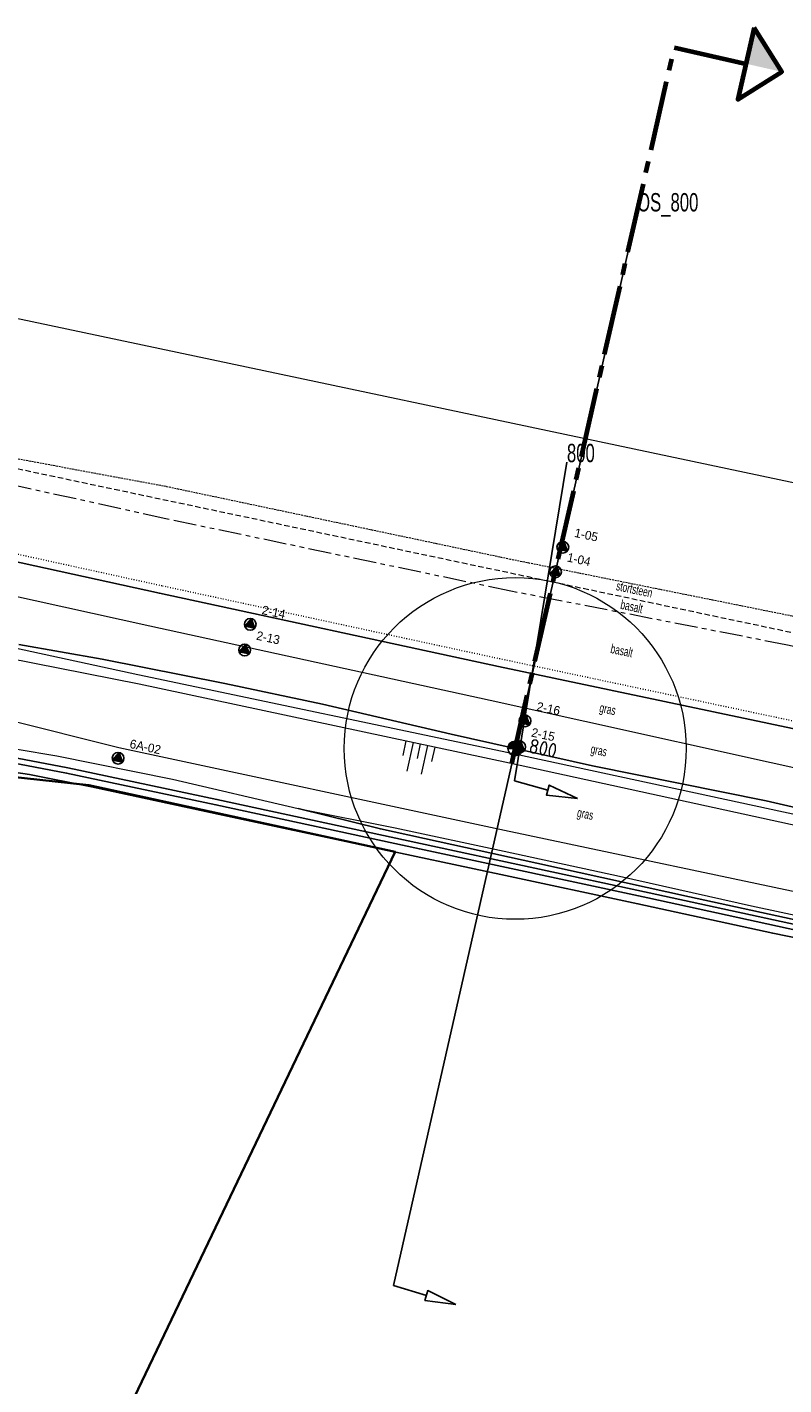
# Model space of a CAD drawing. Header units: metres. Extents: x 63969 to 66720, y 402115 to 403595.
# Tile 7 of 52: x 64846 to 64949, y 403303 to 403488. Entities that reach past the tile are written whole.
import ezdxf
from ezdxf.enums import TextEntityAlignment as Align

# ---------------------------------------------------------------- set-up
doc = ezdxf.new("R2010")
doc.units = ezdxf.units.M
for name, pattern in [('CENTER2', [28.575, 19.05, -3.175, 3.175, -3.175]), ('DOT', [0.25, 0, -0.25]), ('HIDDEN', [0.375, 0.25, -0.125]), ('PHANTOM2', [1.25, 0.625, -0.125, 0.125, -0.125, 0.125, -0.125])]:
    doc.linetypes.add(name, pattern=pattern)
doc.layers.get('0').update_dxf_attribs({"linetype": 'CONTINUOUS'})
for name, color, linetype in [('BS-BOORPUNTEN MET CODE', 2, 'CONTINUOUS'), ('BS-DWP KANT PUIN-STENEN', 253, 'CONTINUOUS'), ('BS-INSTEEK-SLOOT-KPN', 253, 'CONTINUOUS'), ('BS-SCHEIDINGSLIJN-TALUDBEKLEDING', 253, 'CONTINUOUS'), ('BS-WATERLIJN-KPN', 253, 'CONTINUOUS'), ('DWARSPROFIEL_LOKATIE', 125, 'CONTINUOUS'), ('DWARSPROFIEL_LOKATIE_INGEMETEN', 1, 'CONTINUOUS'), ('THEORETISCHE_NULLIJN', 125, 'CONTINUOUS')]:
    doc.layers.add(name, color=color, linetype=linetype)
for name, color, linetype, lineweight in [('BS-DIJKPAAL', 2, 'CONTINUOUS', 25), ('BS-DIJKPAALNR', 6, 'CONTINUOUS', 25), ('BS-KANT-KREUKELBERM', 35, 'PHANTOM2', 0), ('BS-KRUINLIJN', 253, 'CONTINUOUS', 0), ('BS-OVERIGE-TEKSTEN', 253, 'CONTINUOUS', 0), ('BS-PERKOENRIJ', 203, 'DOT', 5), ('BS-RASTER', 253, 'RASTER', 0), ('BS-SYMBOOL-TALUD', 253, 'CONTINUOUS', 0), ('BS-TEENLIJN', 253, 'CONTINUOUS', 0), ('BS-TEENSCHOT-INGEMETEN', 11, 'HIDDEN', 13), ('BS-TUSSENBERM', 253, 'CONTINUOUS', 0), ('BS-WERKGRENS', 62, 'PBZ-WERKGRENS', 35), ('BS-ZANDLIJN', 2, 'HIDDEN', 20), ('GM-C3D-POINT-BORING @ 1', 2, 'CONTINUOUS', 25), ('GM-C3D-POINT-LABEL_BORING', 7, 'CONTINUOUS', 25), ('Plts-Dwarsprofiel', 5, 'CENTER2', 70), ('Plts-Dwarsprofiel @ 1', 5, 'CENTER2', 70)]:
    doc.layers.add(name, color=color, linetype=linetype, lineweight=lineweight)
doc.layers.add('Cirkel ingemeten teen', color=69, linetype='CONTINUOUS', lineweight=9, plot=False)
doc.styles.add('ISO', font='isocp.shx', dxfattribs={"height": 2.5})
doc.styles.add('StagCAD', font='StagCAD.ttf')
doc.linetypes.add('PBZ-WERKGRENS', pattern='A,5.5,-1.05,["O",StagCAD,S=2,R=0,X=0,Y=-1],-3.45', length=10)
doc.linetypes.add('RASTER', pattern='A,3,-2,[200,RASTER,S=0.75,R=0,X=0,Y=0],-2,3', length=10)

# ---------------------------------------------------------------- blocks, each defined once
blk = doc.blocks.new('PIJLTJE')
at = {"layer": 'DWARSPROFIEL_LOKATIE'}
blk.add_line((0, 4.69), (0, 0), dxfattribs=at)
blk.add_lwpolyline([(0, 8.9), (-0.7, 4.69), (0.7, 4.69)], close=True, dxfattribs=at)
blk = doc.blocks.new('S04')
at = {"color": 0}
for p, q in [((-1, 0), (-1, 4.01)), ((1, 0), (1, 4.01)), ((-2.01, 0), (-2.01, 2.01)), ((0, 0), (0, 2.01)), ((2.01, 0), (2.01, 2.01))]:
    blk.add_line(p, q, dxfattribs=at)
blk = doc.blocks.new('132')
at = {"layer": 'BS-DIJKPAAL'}
h = blk.add_hatch(color=256, dxfattribs=at)
h.paths.add_polyline_path([(0, 0), (0, 0.1, 0.414214), (-0.1, 0)])
h.paths.add_polyline_path([(0.1, 0), (0, 0), (0, -0.1, 0.414214)])
for p, q in [((-0.1, 0), (0.1, 0)), ((0, -0.1), (0, 0.1))]:
    blk.add_line(p, q, dxfattribs=at)
blk.add_circle((0, 0), 0.1, dxfattribs=at)
blk = doc.blocks.new('dwp-pijl')
at = {"layer": 'Plts-Dwarsprofiel', "linetype": 'Continuous', "ltscale": 0.5}
blk.add_line((0, 0), (7.27, -6.87), dxfattribs=at)
at = {"layer": 'Plts-Dwarsprofiel', "linetype": 'Continuous', "ltscale": 0.5, "flags": 128}
blk.add_lwpolyline([(10.7, -3.24), (3.83, -10.5), (10.9, -10.3), (10.7, -3.24)], dxfattribs=at)
at = {"layer": 'Plts-Dwarsprofiel', "linetype": 'Continuous', "ltscale": 0.5}
blk.add_solid([(7.27, -6.87), (10.9, -10.3), (10.7, -3.24)], dxfattribs=at)
blk = doc.blocks.new('BORING-PBZ')
at = {"layer": 'BS-BOORPUNTEN MET CODE'}
h = blk.add_hatch(color=256, dxfattribs=at)
h.dxf.hatch_style = 1
h.paths.add_polyline_path([(0, 0.8), (-0.69, -0.4), (0.69, -0.4)])
blk.add_lwpolyline([(0, 0.8), (-0.69, -0.4), (0.69, -0.4)], close=True, dxfattribs=at)
blk.add_circle((0, 0), 0.8, dxfattribs=at)

msp = doc.modelspace()

# ---------------------------------------------------------------- linework, layer by layer
at = {"layer": 'BS-INSTEEK-SLOOT-KPN'}
for points in [[(65073.78, 403338.33, 0), (65058.41, 403341.61, 0), (65036.71, 403346.29, 0), (65018.9, 403350.12, 0), (64999.33, 403354.22, 0), (64982.82, 403357.77, 0), (64965.31, 403361.39, 0), (64947.78, 403364.99, 0), (64929.44, 403369, 0), (64910.78, 403372.98, 0), (64892.83, 403376.8, 0), (64872.92, 403381.08, 0), (64855.04, 403384.92, 0), (64846.61, 403386.62, 0), (64842.32, 403387.26, 0), (64839.19, 403387.49, 0)], [(64883.18, 403381.98, 0), (64894.38, 403379.19, 0), (64915.65, 403374.52, 0), (64936.47, 403369.93, 0), (64954.6, 403365.99, 0), (64972.42, 403362.19, 0), (64987.89, 403358.85, 0), (65002.27, 403355.88, 0), (65017.66, 403352.39, 0), (65035.37, 403348.61, 0), (65050.66, 403345.47, 0), (65061.93, 403343.03, 0), (65074.78, 403340.29, 0)]]:
    msp.add_polyline3d(points, dxfattribs=at)
at = {"layer": 'BS-KANT-KREUKELBERM', "ltscale": 5}
msp.add_lwpolyline([(65288.18, 403330.55), (65284.11, 403331.95), (65281.84, 403333.63), (65258.57, 403338.84), (65244.3, 403341.8), (65205.79, 403351.11), (65159.93, 403360.17), (65117.3, 403368.97), (65060.69, 403380.6), (65013.29, 403390.88), (64949.79, 403404.23), (64912.13, 403411.58), (64865.15, 403421.43), (64836.24, 403427.82)], dxfattribs=at)
at = {"layer": 'BS-KRUINLIJN', "flags": 128}
msp.add_lwpolyline([(64959.16, 403377.84), (64911.95, 403388.17), (64861.56, 403398.9), (64839.9, 403403.17), (64828.24, 403404.07), (64817.86, 403405.07), (64809.74, 403401.5), (64802.81, 403393.95), (64773.02, 403359.04), (64756.1, 403342.86), (64739.31, 403333.03), (64720.26, 403324.37), (64717.75, 403321.83), (64716.29, 403316.01), (64720.29, 403306.09), (64728.6, 403297.2), (64731.64, 403295.39), (64732.81, 403304.17), (64738.1, 403302.1), (64733.85, 403294.43), (64733.81, 403293.37), (64740.9, 403289.68), (64758.31, 403281.56)], dxfattribs=at)
at = {"layer": 'BS-KRUINLIJN'}
for points in [[(64959.57, 403379.23, 0), (64912.69, 403389.39, 0), (64861.37, 403400.2, 0), (64839.99, 403404.79, 0), (64828.42, 403405.96, 0), (64817.56, 403406.92, 0), (64808.27, 403402.71, 0), (64801.34, 403395.48, 0), (64782.05, 403371.99, 0), (64771.73, 403359.99, 0), (64754.62, 403345.03, 0), (64737.79, 403335.12, 0), (64717.52, 403325.28, 0), (64714.44, 403327.01, 0)], [(64959.16, 403377.84, 0), (64911.95, 403388.17, 0), (64861.56, 403398.9, 0), (64839.9, 403403.17, 0), (64828.24, 403404.07, 0), (64817.86, 403405.07, 0), (64809.74, 403401.5, 0), (64802.81, 403393.95, 0), (64773.02, 403359.04, 0), (64756.1, 403342.86, 0), (64739.31, 403333.03, 0), (64720.26, 403324.37, 0), (64717.75, 403321.83, 0), (64716.29, 403316.01, 0), (64720.29, 403306.09, 0), (64728.6, 403297.2, 0), (64731.64, 403295.39, 0), (64732.81, 403304.17, 0), (64738.1, 403302.1, 0), (64733.85, 403294.43, 0), (64733.81, 403293.37, 0), (64740.9, 403289.68, 0), (64758.31, 403281.56, 0)]]:
    msp.add_polyline3d(points, dxfattribs=at)
at = {"layer": 'BS-OVERIGE-TEKSTEN'}
msp.add_line((64840.78, 403449.59), (65117.25, 403391.11), dxfattribs=at)
at = {"layer": 'BS-PERKOENRIJ'}
msp.add_lwpolyline([(64653.66, 403352.07), (64660.84, 403350.12), (64680.41, 403347.8), (64692.77, 403348.11), (64692.81, 403342.75), (64693.11, 403342.7), (64708.67, 403345.19), (64730.5, 403352.2), (64741.4, 403357.31), (64756.72, 403366.43), (64767.85, 403377.96), (64799.92, 403415.42), (64806.79, 403420.81), (64813.68, 403422.7), (64820.1, 403422.08), (64864.72, 403412.31), (64910.9, 403402.33), (64962.64, 403391.36)], dxfattribs=at)
at = {"layer": 'BS-RASTER', "flags": 128}
msp.add_lwpolyline([(64747.48, 403346.14), (64729.68, 403334.51), (64717.34, 403328.89), (64714.44, 403327.01), (64712.08, 403323.83), (64714.03, 403314.83), (64717.92, 403307.09), (64723.83, 403299.69), (64733.81, 403293.37), (64738.73, 403297.94), (64754.04, 403316.89), (64761.89, 403326.39), (64774.47, 403341.26), (64789.17, 403358.37), (64797.37, 403367.78), (64804.91, 403376.16), (64811.43, 403383.93), (64813.9, 403386.64), (64815.65, 403387.99), (64817.68, 403388.86), (64820.65, 403389.76), (64824.06, 403390.35), (64827.49, 403390.88), (64830.23, 403391.09), (64834.34, 403391.35), (64837.57, 403391.15), (64839.48, 403390.96), (64850.33, 403389.16), (64866.06, 403385.95), (64883.18, 403381.98), (64896.37, 403379.34), (64911.24, 403376.16), (64926.93, 403372.77), (64944.88, 403368.72), (64962.52, 403364.93), (64980.23, 403361.08), (64996.68, 403357.43), (65007.03, 403355.12), (65016, 403353.21), (65026.07, 403351.12), (65038.13, 403348.62), (65054.64, 403345.09), (65074.77, 403340.9), (65092.72, 403337.13), (65111.01, 403333.14), (65117.3, 403330.53), (65122.35, 403327.37), (65129.18, 403323.35), (65134.54, 403321.45), (65144.56, 403317.55), (65153.05, 403314.66), (65163.71, 403310.09), (65168.78, 403308.86), (65173.13, 403307.98), (65175.29, 403307.44), (65176.61, 403307.37), (65179.12, 403307.3), (65184.27, 403307.91), (65196.95, 403309.51), (65198.45, 403309.52), (65202.27, 403308.89), (65209.16, 403307.24), (65216.59, 403306.14), (65221.27, 403305.81), (65223.56, 403305.41), (65232.17, 403303.56), (65239.14, 403302.71), (65247.89, 403302.58), (65254.35, 403302.34), (65259.5, 403301.35), (65274.02, 403297.93), (65284.36, 403295.46), (65297.61, 403292.48), (65316.82, 403288.12), (65336.97, 403283.64), (65354.26, 403279.54), (65376.32, 403274.61), (65393.36, 403270.6), (65399.35, 403269.37), (65421.31, 403264.52), (65443.29, 403259.7), (65470.8, 403253.38), (65492.38, 403248.16), (65508.8, 403244.79), (65538.21, 403238.19), (65553.36, 403234.64), (65558.51, 403233.5), (65583.34, 403228.14), (65604.02, 403223.78), (65625.79, 403219.02), (65639.28, 403215.87), (65647.34, 403213.53), (65649.91, 403212.76), (65660.01, 403210.09), (65680.2, 403203.86), (65700.68, 403197.83), (65721.35, 403191.46), (65735.12, 403187.69), (65759, 403180.59), (65778.85, 403174.77), (65788.57, 403172.09), (65805.1, 403166.87), (65823.5, 403161.27), (65837.19, 403157.37), (65851.66, 403153.05), (65863.84, 403149.49), (65867.69, 403148.18), (65876.86, 403145.89), (65888.82, 403142.03), (65892.65, 403139.29), (65894.62, 403136.96), (65899.21, 403130.93)], dxfattribs=at)
at = {"layer": 'BS-SCHEIDINGSLIJN-TALUDBEKLEDING'}
msp.add_lwpolyline([(64962.31, 403390.38), (64910.46, 403401.33), (64864.29, 403411.29), (64818.1, 403421.44), (64813.56, 403421.69), (64808.17, 403420.26), (64801.22, 403415.36), (64768.68, 403377.21), (64767.85, 403377.96), (64763.77, 403381.08)], dxfattribs=at)
at = {"layer": 'BS-TEENLIJN'}
msp.add_polyline3d([(64732.81, 403304.17, 0), (64730.56, 403302.69, 0), (64726, 403308.98, 0), (64725.2, 403311.98, 0), (64726.18, 403314.41, 0), (64744.69, 403323.38, 0), (64753.49, 403329.25, 0), (64769.37, 403341.87, 0), (64797.81, 403376.02, 0), (64804.16, 403383.39, 0), (64811.39, 403391.02, 0), (64814.39, 403394.12, 0), (64819.56, 403395.54, 0), (64832.46, 403396.19, 0), (64843.39, 403394.12, 0), (64858.79, 403390.28, 0), (64911.29, 403379.02, 0), (64956.79, 403369.38, 0)], dxfattribs=at)
at = {"layer": 'BS-TEENSCHOT-INGEMETEN', "ltscale": 3}
msp.add_line((64815.23, 403434.55), (65113.11, 403371.54), dxfattribs=at)
at = {"layer": 'BS-TUSSENBERM'}
msp.add_lwpolyline([(64960.45, 403385.33), (64909.32, 403396.67), (64863.01, 403406.81), (64820, 403416.28), (64814.18, 403417.44), (64809.18, 403416.06), (64803.6, 403411.05), (64773.32, 403374.8), (64762.41, 403358.57), (64747.48, 403346.14)], dxfattribs=at)
at = {"layer": 'BS-WATERLIJN-KPN'}
for points in [[(64750.14, 403305.86, 0), (64749.89, 403305.56, 0), (64749.21, 403306.1, 0), (64759.79, 403318.6, 0), (64770.52, 403331.21, 0), (64784.04, 403346.96, 0), (64796.18, 403361.15, 0), (64808.03, 403375.32, 0), (64815.14, 403383.95, 0), (64816.52, 403385.26, 0), (64817.99, 403386.16, 0), (64819.46, 403386.61, 0), (64828.76, 403388.37, 0), (64835.1, 403389.5, 0), (64837.64, 403389.75, 0), (64839.36, 403389.74, 0), (64841.06, 403389.57, 0), (64851.81, 403387.51, 0), (64872.13, 403383.2, 0), (64899.84, 403377.19, 0), (64930.96, 403370.51, 0), (64964.8, 403363.12, 0)], [(64964.65, 403362.4, 0), (64930.8, 403369.79, 0), (64899.68, 403376.47, 0), (64871.98, 403382.48, 0), (64851.66, 403386.8, 0), (64840.94, 403388.84, 0), (64839.33, 403389, 0), (64837.7, 403388.94, 0), (64835.2, 403388.56, 0), (64828.88, 403387.54, 0), (64819.63, 403385.63, 0), (64818.29, 403385.28, 0), (64817.04, 403384.54, 0), (64815.75, 403383.34, 0), (64808.7, 403374.75, 0), (64796.82, 403360.61, 0), (64784.64, 403346.46, 0), (64771.12, 403330.7, 0), (64760.5, 403317.99, 0), (64750.14, 403305.86, 0)]]:
    msp.add_polyline3d(points, dxfattribs=at)
at = {"layer": 'BS-WERKGRENS', "flags": 128}
msp.add_lwpolyline([(64795.96, 403269.31), (64759.73, 403300.59), (64834.06, 403385.63), (64843.43, 403386.36), (64854.69, 403385.13), (64896.38, 403376.05), (64830.39, 403238.15), (64803.83, 403262.47)], dxfattribs=at)
at = {"layer": 'BS-ZANDLIJN'}
msp.add_polyline3d([(65292.23, 403340.26, 0), (65287.06, 403334.79, 0), (65259.33, 403341.43, 0), (65244.68, 403345.93, 0), (65206.87, 403353.71, 0), (65160.87, 403364.1, 0), (65119.03, 403371.4, 0), (65117.32, 403373.12, 0), (65061.99, 403384.81, 0), (65013.85, 403395.24, 0), (64964.75, 403405.28, 0), (64912.09, 403415.9, 0), (64865.21, 403425.81, 0), (64836.34, 403431.18, 0), (64820.79, 403439.59, 0), (64809.42, 403441.65, 0), (64804.36, 403441.58, 0), (64793.19, 403429.16, 0)], dxfattribs=at)
at = {"layer": 'Cirkel ingemeten teen'}
msp.add_circle((64912.73, 403390.15), 23.27, dxfattribs=at)
at = {"layer": 'DWARSPROFIEL_LOKATIE'}
msp.add_polyline3d([(64929.32, 403463.29, 0), (64896.14, 403317, 0)], dxfattribs=at)
at = {"layer": 'DWARSPROFIEL_LOKATIE_INGEMETEN'}
msp.add_lwpolyline([(64919.77, 403429.14), (64912.65, 403385.73)], dxfattribs=at)
at = {"layer": 'Plts-Dwarsprofiel', "ltscale": 0.5}
msp.add_line((64912.26, 403388.1), (64934.38, 403485.62), dxfattribs=at)
at = {"layer": 'THEORETISCHE_NULLIJN', "flags": 128}
msp.add_lwpolyline([(64971.32, 403377.4), (64946.88, 403383.04), (64923.25, 403387.79), (64904, 403392.1), (64886.5, 403396.17), (64873.2, 403398.98), (64856.5, 403402.3), (64845.15, 403404.33)], dxfattribs=at)

# ---------------------------------------------------------------- block references
at = {"layer": 'BS-DIJKPAAL', "xscale": 10, "yscale": 10, "zscale": 10}
msp.add_blockref('132', (64912.72, 403390.15), dxfattribs=at)
at = {"layer": 'BS-DWP KANT PUIN-STENEN', "rotation": 254.5363054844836}
msp.add_blockref('PIJLTJE', (64912.65, 403385.73), dxfattribs=at)
at = {"layer": 'BS-SYMBOOL-TALUD', "rotation": 167.9808235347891}
msp.add_blockref('S04', (64899.8, 403390.76), dxfattribs=at)
at = {"layer": 'DWARSPROFIEL_LOKATIE', "rotation": 253.2088601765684}
msp.add_blockref('PIJLTJE', (64896.14, 403317), dxfattribs=at)
at = {"layer": 'GM-C3D-POINT-BORING @ 1', "rotation": 348}
for p in [(64919.21, 403417.56), (64918.21, 403414.21), (64876.66, 403407.06), (64875.9, 403403.56), (64914.06, 403393.91), (64913.34, 403390.37), (64858.67, 403388.82)]:
    msp.add_blockref('BORING-PBZ', p, dxfattribs=at)
at = {"layer": 'Plts-Dwarsprofiel @ 1', "rotation": 30.61252681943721}
msp.add_blockref('dwp-pijl', (64934.38, 403485.62), dxfattribs=at)

# ---------------------------------------------------------------- texts
at = {"layer": 'BS-DIJKPAALNR', "style": 'ISO'}
msp.add_text('800', height=2, rotation=348.0032, dxfattribs=at).set_placement((64914.44, 403389.59))
at = {"layer": 'BS-OVERIGE-TEKSTEN', "width": 0.68}
for s, p in [('stortsteen', (64928.95, 403411.81)), ('basalt', (64928.59, 403409.51)), ('basalt', (64927.24, 403403.49)), ('gras', (64925.28, 403395.33)), ('gras', (64924.08, 403389.71)), ('gras', (64922.24, 403381.06))]:
    msp.add_text(s, height=1.25, rotation=347.9871, dxfattribs=at).set_placement(p, align=Align.MIDDLE)
at = {"layer": 'DWARSPROFIEL_LOKATIE', "width": 0.68}
msp.add_text('OS_800', height=2.5, dxfattribs=at).set_placement((64929.32, 403463.29))
at = {"layer": 'DWARSPROFIEL_LOKATIE_INGEMETEN', "width": 0.68}
msp.add_text('800', height=2.5, dxfattribs=at).set_placement((64919.77, 403429.14))
at = {"layer": 'GM-C3D-POINT-LABEL_BORING', "linetype": 'ByBlock', "char_height": 1.2, "attachment_point": 4, "rotation": 348.0032}
for s, insert in [('1-05', (64920.83, 403419.56)), ('1-04', (64919.83, 403416.21)), ('2-14', (64878.28, 403409.06)), ('2-13', (64877.53, 403405.56)), ('2-16', (64915.68, 403395.91)), ('2-15', (64914.96, 403392.37)), ('6A-02', (64860.29, 403390.82))]:
    msp.add_mtext(s, dxfattribs=dict(at, insert=insert))

doc.saveas('drawing.dxf')
